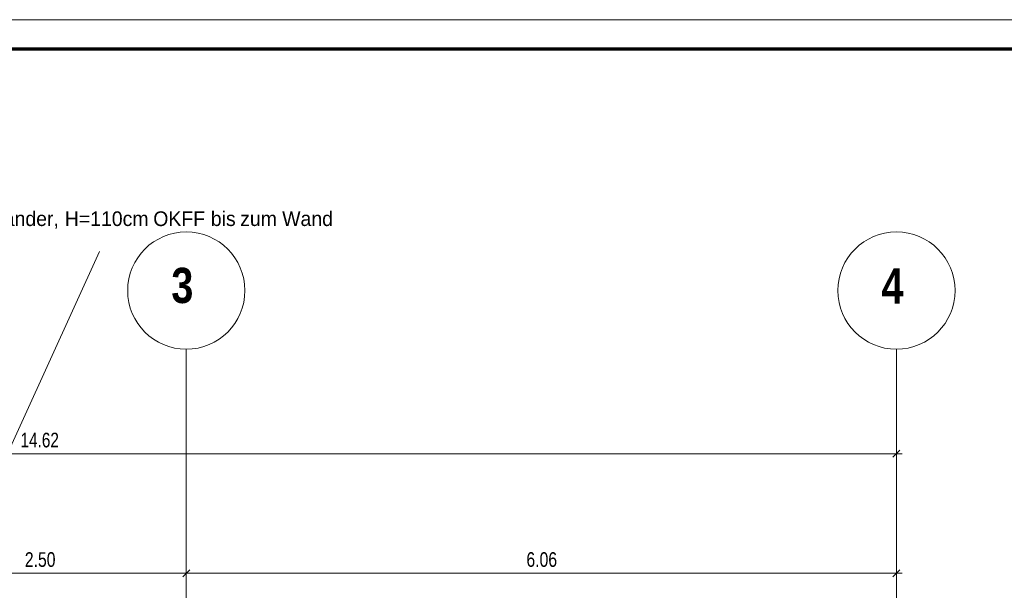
# Model space of a CAD drawing. Extents: x 1101 to 1942, y 41 to 882.
# Tile 88 of 104: x 1445 to 1613, y 785 to 882. Entities that reach past the tile are written whole.
import ezdxf
from ezdxf.lldxf.tags import DXFTag

# ---------------------------------------------------------------- set-up
doc = ezdxf.new("R2010")
doc.units = 0
doc.layers.get('0').update_dxf_attribs({"lineweight": 13})
for name, color, linetype, lineweight in [('Axen', 7, 'Continuous', 25), ('Beschriftung', 7, 'Continuous', 25), ('BI_X_Geometrie', 7, 'Continuous', 13), ('Maßlinien', 7, 'Continuous', 25)]:
    doc.layers.add(name, color=color, linetype=linetype, lineweight=lineweight)
doc.styles.get("Standard").update_dxf_attribs({"font": 'arial.ttf'})
tags = doc.linetypes.add('ALL_S25', pattern=[0.001, 0, -0.001]).pattern_tags.tags
tags[6:7] = [DXFTag(74, 4), DXFTag(75, 0), DXFTag(340, '0'), DXFTag(46, 1.0), DXFTag(50, 0.0), DXFTag(44, 0.0), DXFTag(45, 0.0)]
tags[4:5] = [DXFTag(74, 4), DXFTag(75, 0), DXFTag(340, '0'), DXFTag(46, 1.0), DXFTag(50, 0.0), DXFTag(44, 0.0), DXFTag(45, 0.0)]

# ---------------------------------------------------------------- blocks, each defined once
blk = doc.blocks.new('Blockreferenz-A03CP7TP1H', base_point=(1100.84, 40.85))
at = {"color": 0, "linetype": 'ByBlock', "lineweight": -2, "ltscale": 0.13}
blk.add_line((1941.84, 881.85), (1100.84, 881.85), dxfattribs=at)
at = {"color": 0, "linetype": 'ByBlock', "lineweight": 70, "ltscale": 0.7}
blk.add_line((1936.84, 876.85), (1120.84, 876.85), dxfattribs=at)
blk = doc.blocks.new('Referenz-A03CP7TX1H', base_point=(1202.26, 90.13))
at = {"layer": 'Axen', "color": 0, "linetype": 'ALL_S25', "lineweight": -2, "ltscale": 0.13}
for p, q in [((1473.5, 90.13), (1473.5, 825.65)), ((1594.7, 90.13), (1594.7, 825.65))]:
    blk.add_line(p, q, dxfattribs=at)
at = {"layer": 'Axen', "color": 0, "lineweight": -2}
for centre in [(1473.5, 835.65), (1594.7, 835.65)]:
    blk.add_circle(centre, 10, dxfattribs=at)
at = {"layer": 'Beschriftung', "color": 0, "lineweight": -2}
blk.add_line((1414.33, 745.14), (1458.71, 842.33), dxfattribs=at)
at = {"layer": 'Maßlinien', "color": 0, "lineweight": -2}
for p, q in [((1594.1, 807.23), (1595.3, 808.43)), ((1594.7, 807.83), (1594.7, 808.83)), ((1302.3, 807.83), (1594.7, 807.83)), ((1594.7, 807.83), (1594.7, 806.83)), ((1594.7, 807.83), (1595.7, 807.83)), ((1473.5, 787.45), (1473.5, 788.45)), ((1594.7, 787.45), (1594.7, 788.45)), ((1423.5, 787.45), (1473.5, 787.45)), ((1472.9, 786.85), (1474.1, 788.05)), ((1473.5, 787.45), (1473.5, 786.45)), ((1473.5, 787.45), (1594.7, 787.45)), ((1594.1, 786.85), (1595.3, 788.05)), ((1594.7, 787.45), (1594.7, 786.45)), ((1594.7, 787.45), (1595.7, 787.45))]:
    blk.add_line(p, q, dxfattribs=at)
at = {"layer": 'Axen', "color": 0, "lineweight": -2, "char_height": 6, "attachment_point": 1, "rotation": 0}
for s, insert in [('{\\W0.98;\\fArial Narrow|b1|i0;3}', (1470.96, 839.54)), ('{\\W0.98;\\fArial Narrow|b1|i0;4}', (1592.16, 839.44))]:
    blk.add_mtext(s, dxfattribs=dict(at, insert=insert))
at = {"layer": 'Beschriftung', "color": 0, "lineweight": -2, "char_height": 2.5, "attachment_point": 1, "rotation": 0}
for s, insert in [('{\\W0.95;\\fArial;Geländer,}', (1437.19, 849.16)), ('{\\W0.95;\\fArial;H=110cm}', (1452.77, 849.16)), ('{\\W0.95;\\fArial;OKFF}', (1467.87, 849.16)), ('{\\W0.95;\\fArial;bis}', (1477.69, 849.16)), ('{\\W0.95;\\fArial;Wand}', (1489.87, 849.16)), ('{\\W0.95;\\fArial;zum}', (1482.7, 849.16))]:
    blk.add_mtext(s, dxfattribs=dict(at, insert=insert))
at = {"layer": 'Maßlinien', "color": 0, "lineweight": -2, "char_height": 2.5, "attachment_point": 1, "rotation": 0}
for s, insert in [('{\\W0.75;\\fArial;14.62}', (1445.21, 811.41)), ('{\\W0.77;\\fArial;2.50}', (1445.95, 791.03)), ('{\\W0.77;\\fArial;6.06}', (1531.55, 791.03))]:
    blk.add_mtext(s, dxfattribs=dict(at, insert=insert))

msp = doc.modelspace()

# ---------------------------------------------------------------- block references
at = {"color": 251, "lineweight": 13, "ltscale": 0.13, "true_color": 0x5f5f5f}
msp.add_blockref('Referenz-A03CP7TX1H', (1202.26, 90.13), dxfattribs=at)
at = {"layer": 'BI_X_Geometrie', "ltscale": 0.13}
msp.add_blockref('Blockreferenz-A03CP7TP1H', (1100.84, 40.85), dxfattribs=at)

doc.saveas('drawing.dxf')
